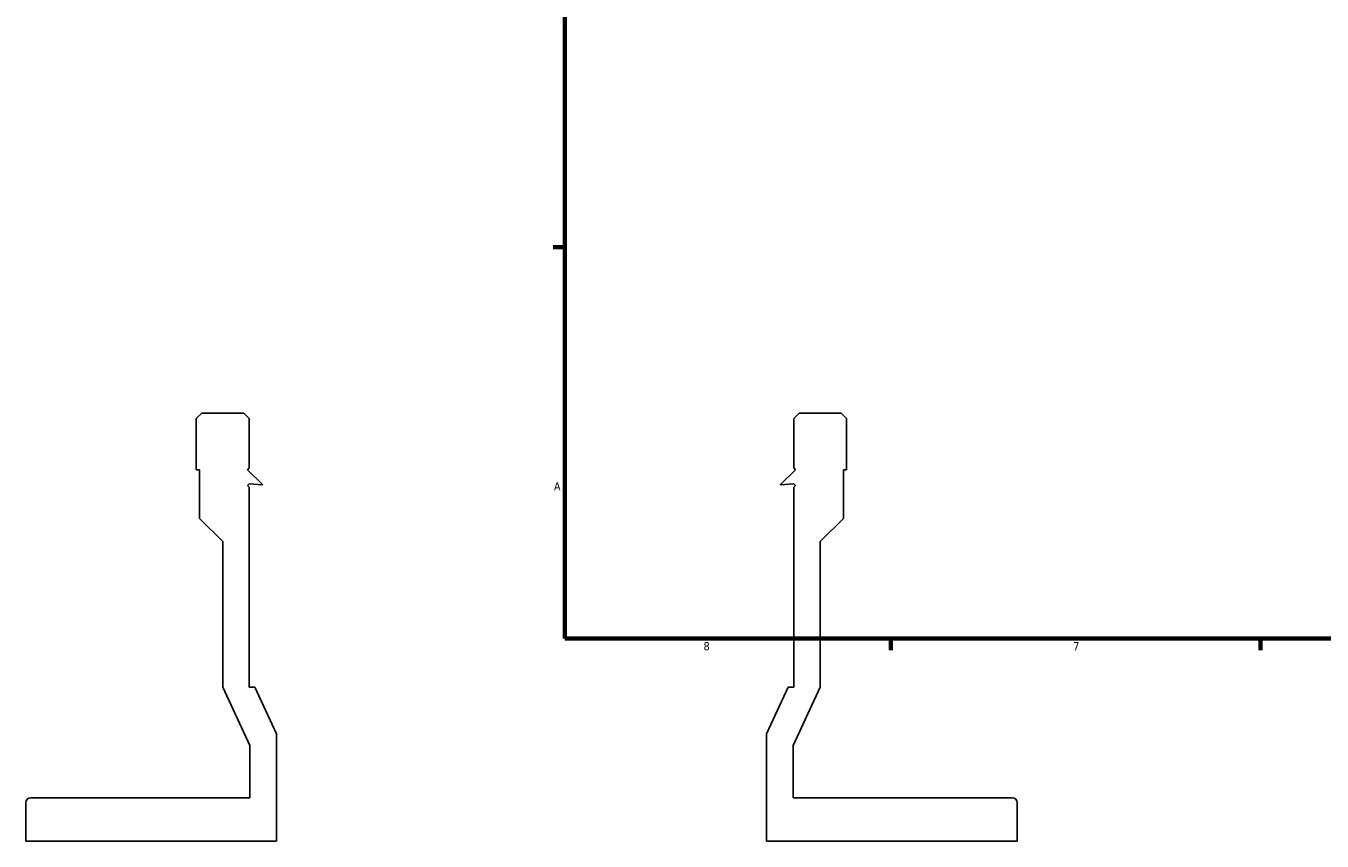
# Model space of a CAD drawing. Header units: inches. Extents: x -6.9 to 51.7, y -5.9 to 38.
# Tile 1 of 10: x -5.7 to 9.2, y -1.3 to 8. Entities that reach past the tile are written whole.
import ezdxf

# ---------------------------------------------------------------- set-up
doc = ezdxf.new("R2010")
doc.units = ezdxf.units.IN
doc.header["$MEASUREMENT"] = 0
doc.layers.add('Border (ANSI)', color=7, linetype='Continuous', lineweight=70)
doc.styles.add('Note Text (ANSI)', font='tahoma.ttf')

# ---------------------------------------------------------------- blocks, each defined once
blk = doc.blocks.new('Borders Default Border')
at = {"layer": 'Border (ANSI)'}
for p, q in [((0.5, 5.5), (0.366, 5.5)), ((4.25, 1), (4.25, 0.866)), ((8.5, 1), (8.5, 0.866))]:
    blk.add_line(p, q, dxfattribs=at)
at = {"layer": 'Border (ANSI)', "flags": 128}
blk.add_lwpolyline([(0.5, 1), (0.5, 21), (33.5, 21), (33.5, 1), (0.5, 1)], dxfattribs=at)
at = {"layer": 'Border (ANSI)', "color": 5, "true_color": 0x0000ff, "char_height": 0.0945, "attachment_point": 7, "style": 'Note Text (ANSI)'}
for s, insert in [('A', (0.373, 2.703)), ('8', (2.094, 0.863)), ('7', (6.346, 0.866))]:
    blk.add_mtext(s, dxfattribs=dict(at, insert=insert))

msp = doc.modelspace()

# ---------------------------------------------------------------- linework, layer by layer
for p, q in [((-3.677, 3.592), (-3.74, 3.529)), ((-3.195, 3.592), (-3.677, 3.592)), ((-3.132, 3.529), (-3.195, 3.592)), ((3.194, 3.592), (3.132, 3.529)), ((3.677, 3.592), (3.194, 3.592)), ((3.74, 3.529), (3.677, 3.592)), ((-3.74, 3.529), (-3.74, 2.942)), ((-3.132, 2.962), (-3.132, 3.529)), ((3.132, 3.529), (3.132, 2.962)), ((3.74, 2.942), (3.74, 3.529)), ((-3.74, 2.942), (-3.703, 2.942)), ((-3.703, 2.942), (-3.703, 2.382)), ((-3.152, 2.942), (-3.132, 2.962)), ((-2.975, 2.766), (-3.152, 2.942)), ((3.152, 2.942), (2.975, 2.766)), ((3.132, 2.962), (3.152, 2.942)), ((3.703, 2.382), (3.703, 2.942)), ((3.703, 2.942), (3.74, 2.942)), ((-3.152, 2.761), (-3.132, 2.781)), ((-3.132, 2.741), (-3.152, 2.761)), ((-3.132, 2.781), (-3.132, 2.779)), ((-3.132, 2.779), (-2.975, 2.766)), ((-3.132, 0.442), (-3.132, 2.741)), ((2.975, 2.766), (3.132, 2.779)), ((3.132, 2.779), (3.132, 2.781)), ((3.132, 2.781), (3.152, 2.761)), ((3.152, 2.761), (3.132, 2.741)), ((3.132, 2.741), (3.132, 0.442)), ((-3.703, 2.382), (-3.436, 2.116)), ((3.436, 2.116), (3.703, 2.382)), ((-3.436, 2.116), (-3.436, 0.442)), ((3.436, 0.442), (3.436, 2.116)), ((-3.436, 0.442), (-3.123, -0.23)), ((-3.069, 0.442), (-3.132, 0.442)), ((-2.819, -0.096), (-3.069, 0.442)), ((3.069, 0.442), (2.819, -0.096)), ((3.132, 0.442), (3.069, 0.442)), ((3.123, -0.23), (3.436, 0.442)), ((-2.819, -1.328), (-2.819, -0.096)), ((2.819, -0.096), (2.819, -1.328)), ((-3.123, -0.23), (-3.123, -0.831)), ((3.123, -0.831), (3.123, -0.23)), ((-5.7, -0.886), (-5.7, -1.328)), ((-3.123, -0.831), (-5.645, -0.831)), ((5.645, -0.831), (3.123, -0.831)), ((5.7, -1.328), (5.7, -0.886)), ((-5.7, -1.328), (-2.819, -1.328)), ((2.819, -1.328), (5.7, -1.328))]:
    msp.add_line(p, q)
for centre, major_axis in [((-5.645, -0.886), (-0.0552, 0)), ((5.645, -0.886), (0, 0.0552))]:
    msp.add_ellipse(centre, major_axis=major_axis, ratio=1, start_param=4.712389, end_param=6.283185)

# ---------------------------------------------------------------- block references
msp.add_blockref('Borders Default Border', (0, 0))

doc.saveas('drawing.dxf')
